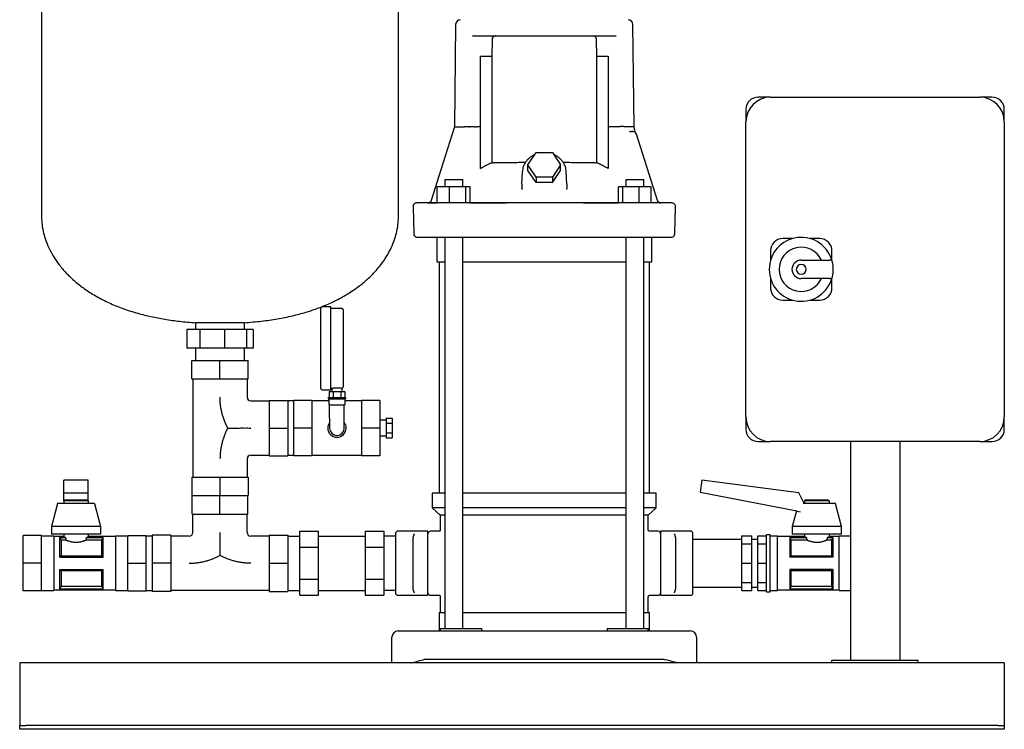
# Model space of a CAD drawing. Header units: millimetres. Extents: x 11 to 1270, y 13 to 1104.
# Tile 1 of 3: x 11 to 811, y 13 to 590. Entities that reach past the tile are written whole.
import ezdxf

# ---------------------------------------------------------------- set-up
doc = ezdxf.new("R2010")
doc.units = ezdxf.units.MM

msp = doc.modelspace()

# ---------------------------------------------------------------- linework, layer by layer
at = {"color": 7, "linetype": 'Continuous', "lineweight": 25}
for p, q in [((28.25, 700.56), (28.25, 429.97)), ((318.25, 429.97), (318.25, 700.56)), ((364.71, 586.41), (363.84, 503.31)), ((509.66, 503.31), (508.79, 586.41)), ((378.69, 577.36), (378.39, 577.26)), ((378.69, 577.36), (494.81, 577.36)), ((494.81, 577.36), (495.08, 577.33)), ((394.33, 560.65), (394.62, 574.45)), ((478.89, 574.45), (479.17, 560.65)), ((384.75, 560.65), (394.33, 560.65)), ((384.75, 560.65), (384.75, 469.31)), ((394.33, 474.31), (394.33, 560.65)), ((479.17, 560.65), (479.17, 474.31)), ((479.17, 560.65), (488.73, 560.65)), ((488.73, 560.65), (488.73, 469.32)), ((620.5, 527.36), (610.5, 527.36)), ((620.5, 527.36), (790.5, 527.36)), ((800.5, 527.36), (790.5, 527.36)), ((600.5, 517.36), (600.5, 507.36)), ((810.5, 507.36), (810.5, 517.36)), ((600.5, 267.36), (600.5, 507.36)), ((810.5, 507.36), (810.5, 267.36)), ((374.94, 503.36), (373.71, 503.36)), ((374.94, 503.36), (375.72, 503.36)), ((384.75, 503.36), (381.79, 503.36)), ((491.72, 503.36), (488.73, 503.36)), ((498.55, 503.37), (493.59, 503.36)), ((506.29, 499.33), (505.86, 499.42)), ((505.86, 499.42), (506.45, 499.36)), ((506.29, 499.33), (506.45, 499.36)), ((506.45, 499.36), (506.29, 499.33)), ((506.45, 499.36), (507.69, 499.36)), ((508.13, 499.47), (508.73, 499.36)), ((508.13, 499.47), (508.73, 499.36)), ((509.16, 499.33), (509.16, 499.33)), ((510.32, 499.93), (509.65, 503.41)), ((510.82, 498.61), (510.83, 498.59)), ((510.82, 498.61), (510.83, 498.59)), ((511.46, 497.58), (511.42, 497.69)), ((511.59, 497.27), (511.46, 497.58)), ((528.59, 443.46), (511.59, 497.27)), ((423.47, 472.32), (430.11, 482.28)), ((430.11, 482.28), (443.39, 482.28)), ((443.39, 482.28), (450.03, 472.32)), ((423.47, 467.82), (423.47, 472.32)), ((430.11, 462.36), (423.47, 472.32)), ((450.03, 472.32), (443.39, 462.36)), ((450.03, 467.82), (450.03, 472.32)), ((418.57, 456.5), (418.93, 466.79)), ((430.11, 457.86), (423.47, 467.82)), ((443.39, 457.86), (450.03, 467.82)), ((454.93, 456.5), (454.57, 466.79)), ((355.91, 460.36), (355.91, 454.36)), ((355.91, 460.36), (356.19, 460.36)), ((356.19, 460.36), (370.51, 460.36)), ((370.51, 454.36), (370.51, 460.36)), ((418.57, 456.5), (418.48, 453.2)), ((430.11, 462.36), (430.11, 457.86)), ((443.39, 462.36), (430.11, 462.36)), ((443.39, 457.86), (430.11, 457.86)), ((443.39, 462.36), (443.39, 457.86)), ((454.93, 456.5), (455.02, 453.2)), ((502.99, 460.36), (502.99, 454.36)), ((502.99, 460.36), (517.31, 460.36)), ((517.31, 460.36), (517.59, 460.36)), ((517.59, 454.36), (517.59, 460.36)), ((349.83, 441.41), (349.82, 454.36)), ((359.62, 454.36), (349.82, 454.36)), ((359.62, 441.36), (359.62, 454.36)), ((373.01, 454.36), (359.62, 454.36)), ((373.01, 441.36), (373.01, 454.36)), ((376.59, 454.36), (373.01, 454.36)), ((376.6, 441.36), (376.59, 454.36)), ((418.4, 452.92), (418.48, 453.2)), ((418.4, 452.92), (418.48, 453.2)), ((418.48, 453.2), (418.51, 452.15)), ((454.97, 452.16), (455.02, 453.2)), ((454.97, 452.16), (455.02, 453.2)), ((455.1, 452.92), (455.02, 453.2)), ((496.91, 441.36), (496.91, 454.36)), ((500.49, 454.36), (496.91, 454.36)), ((500.49, 441.36), (500.49, 454.36)), ((513.88, 454.36), (500.49, 454.36)), ((513.88, 441.36), (513.88, 454.36)), ((523.68, 454.36), (513.88, 454.36)), ((523.68, 441.36), (523.68, 454.36)), ((347.16, 441.36), (333.1, 441.36)), ((343.1, 441.55), (343.16, 441.53)), ((519.01, 441.36), (354.49, 441.36)), ((376.6, 441.36), (406.09, 441.36)), ((468.69, 441.36), (496.91, 441.36)), ((530.99, 441.4), (530.1, 441.68)), ((530.99, 441.4), (531.08, 441.39)), ((330.1, 438.29), (330.68, 416.29)), ((542.83, 416.29), (543.4, 438.29)), ((349.4, 413.46), (349.4, 393.46)), ((355.91, 413.46), (355.91, 95.36)), ((370.51, 95.36), (370.51, 413.46)), ((502.99, 413.46), (502.99, 95.36)), ((517.59, 95.36), (517.59, 413.46)), ((524.1, 393.46), (524.1, 413.46)), ((638.36, 412.36), (630.5, 412.36)), ((660.5, 412.36), (652.64, 412.36)), ((620.5, 402.36), (620.5, 394.51)), ((670.5, 394.51), (670.5, 402.36)), ((349.4, 393.46), (355.91, 393.46)), ((351.4, 393.46), (351.4, 205.36)), ((370.51, 393.46), (436.75, 393.46)), ((436.75, 393.46), (502.99, 393.46)), ((517.59, 393.46), (524.1, 393.46)), ((522.1, 205.36), (522.1, 393.46)), ((645.5, 394.86), (668.86, 394.86)), ((620.5, 380.22), (620.5, 372.36)), ((668.86, 379.86), (645.5, 379.86)), ((670.5, 372.36), (670.5, 380.22)), ((630.5, 362.36), (638.36, 362.36)), ((652.64, 362.36), (660.5, 362.36)), ((255.25, 323.16), (255.25, 355.91)), ((263.25, 356.91), (256.25, 356.91)), ((263.25, 323.16), (263.25, 356.91)), ((272.25, 355.56), (263.25, 355.56)), ((273.25, 354.56), (273.25, 323.16)), ((146.42, 338.36), (146.42, 323.36)), ((156.78, 338.36), (146.42, 338.36)), ((153.25, 344), (153.25, 338.36)), ((175.86, 344), (153.25, 344)), ((156.78, 338.36), (156.78, 323.36)), ((176.78, 338.36), (156.78, 338.36)), ((193.25, 344), (175.86, 344)), ((176.78, 338.36), (176.78, 323.36)), ((194.72, 338.36), (176.78, 338.36)), ((193.25, 338.36), (193.25, 344)), ((194.72, 338.36), (194.72, 323.36)), ((200.08, 338.36), (194.72, 338.36)), ((200.08, 338.36), (200.08, 323.36)), ((156.78, 323.36), (146.42, 323.36)), ((153.25, 323.36), (153.25, 313.36)), ((176.78, 323.36), (156.78, 323.36)), ((194.72, 323.36), (176.78, 323.36)), ((193.25, 313.36), (193.25, 323.36)), ((200.08, 323.36), (194.72, 323.36)), ((255.25, 290.41), (255.25, 323.16)), ((263.25, 289.41), (263.25, 323.16)), ((273.25, 323.16), (273.25, 291.76)), ((150.25, 298.36), (150.25, 313.36)), ((150.25, 313.36), (173.25, 313.36)), ((173.25, 298.36), (173.25, 313.36)), ((173.25, 313.36), (196.25, 313.36)), ((196.25, 298.36), (196.25, 313.36)), ((150.25, 298.36), (173.25, 298.36)), ((151.25, 298.36), (151.25, 218.36)), ((173.25, 298.36), (196.25, 298.36)), ((195.25, 298.36), (195.25, 283.36)), ((256.25, 289.41), (263.25, 289.41)), ((261.9, 288.16), (261.9, 283.16)), ((261.9, 288.16), (265.08, 288.16)), ((263.25, 290.76), (264.15, 290.76)), ((264.15, 290.76), (264.15, 288.16)), ((265.08, 288.16), (265.08, 283.16)), ((265.08, 288.16), (271.43, 288.16)), ((271.43, 288.16), (271.43, 283.16)), ((271.43, 288.16), (274.6, 288.16)), ((272.35, 290.76), (272.35, 288.16)), ((274.6, 288.16), (274.6, 283.16)), ((198.25, 280.36), (213.25, 280.36)), ((213.25, 280.86), (213.25, 258.36)), ((213.25, 280.86), (228.25, 280.86)), ((228.25, 280.86), (228.25, 258.36)), ((233.25, 280.51), (228.25, 280.51)), ((248.25, 280.86), (233.25, 280.86)), ((233.25, 258.36), (233.25, 280.86)), ((248.25, 258.36), (248.25, 280.86)), ((261.75, 280.51), (248.25, 280.51)), ((261.25, 283.16), (261.25, 282.16)), ((261.25, 283.16), (275.25, 283.16)), ((261.25, 282.16), (275.25, 282.16)), ((261.75, 282.16), (261.75, 277.16)), ((274.75, 282.16), (274.75, 277.16)), ((288.25, 280.51), (274.75, 280.51)), ((275.25, 283.16), (275.25, 282.16)), ((303.25, 280.86), (288.25, 280.86)), ((288.25, 280.86), (288.25, 258.36)), ((303.25, 280.86), (303.25, 258.36)), ((261.75, 277.16), (274.75, 277.16)), ((262.25, 266.36), (262.25, 277.16)), ((274.25, 266.36), (274.25, 277.16)), ((262.25, 266.36), (262.25, 258.36)), ((274.25, 258.36), (274.25, 266.36)), ((308.25, 264.71), (303.25, 264.71)), ((308.25, 266.45), (313.25, 266.45)), ((308.25, 266.45), (308.25, 262.41)), ((313.25, 266.45), (313.25, 262.41)), ((600.5, 267.36), (600.5, 257.36)), ((810.5, 257.36), (810.5, 267.36)), ((213.25, 258.36), (228.25, 258.36)), ((213.25, 258.36), (213.25, 235.86)), ((228.25, 258.36), (228.25, 235.86)), ((248.25, 258.36), (233.25, 258.36)), ((233.25, 235.86), (233.25, 258.36)), ((248.25, 235.86), (248.25, 258.36)), ((303.25, 258.36), (288.25, 258.36)), ((288.25, 258.36), (288.25, 235.86)), ((303.25, 258.36), (303.25, 235.86)), ((308.25, 262.41), (308.25, 254.32)), ((308.25, 262.41), (313.25, 262.41)), ((313.25, 262.41), (313.25, 254.32)), ((303.25, 252.01), (308.25, 252.01)), ((308.25, 254.32), (313.25, 254.32)), ((308.25, 254.32), (308.25, 250.28)), ((308.25, 250.28), (313.25, 250.28)), ((313.25, 254.32), (313.25, 250.28)), ((610.5, 247.36), (620.5, 247.36)), ((790.5, 247.36), (620.5, 247.36)), ((685.5, 247.36), (685.5, 69.36)), ((725.5, 247.36), (725.5, 69.36)), ((790.5, 247.36), (800.5, 247.36)), ((195.25, 233.36), (195.25, 218.36)), ((198.25, 236.36), (213.25, 236.36)), ((213.25, 235.86), (228.25, 235.86)), ((228.25, 236.21), (233.25, 236.21)), ((248.25, 235.86), (233.25, 235.86)), ((248.25, 236.21), (288.25, 236.21)), ((303.25, 235.86), (288.25, 235.86)), ((66.25, 216.05), (46.25, 216.05)), ((46.25, 205.6), (46.25, 216.05)), ((66.25, 205.6), (66.25, 216.05)), ((150.25, 218.36), (150.25, 203.36)), ((150.25, 218.36), (173.25, 218.36)), ((173.25, 218.36), (173.25, 203.36)), ((173.25, 218.36), (196.25, 218.36)), ((196.25, 218.36), (196.25, 203.36)), ((564.66, 216.05), (563.34, 206.17)), ((643.42, 205.6), (564.66, 216.05)), ((46.25, 199.01), (46.25, 205.6)), ((46.25, 205.6), (66.25, 205.6)), ((47.25, 200.01), (46.25, 199.01)), ((47.25, 200.01), (65.25, 200.01)), ((65.25, 200.01), (66.25, 199.01)), ((66.25, 199.01), (66.25, 205.6)), ((150.25, 203.36), (173.25, 203.36)), ((150.75, 188.36), (150.75, 203.36)), ((173.25, 188.36), (173.25, 203.36)), ((173.25, 203.36), (196.25, 203.36)), ((195.75, 188.36), (195.75, 203.36)), ((345.75, 205.36), (345.75, 193.36)), ((355.91, 205.36), (345.75, 205.36)), ((436.75, 205.36), (370.51, 205.36)), ((502.99, 205.36), (436.75, 205.36)), ((527.75, 205.36), (517.59, 205.36)), ((527.75, 193.36), (527.75, 205.36)), ((563.34, 206.17), (640.61, 191.15)), ((647.81, 197.01), (643.42, 205.6)), ((649.25, 200.01), (648.25, 199.01)), ((649.25, 200.01), (667.25, 200.01)), ((667.25, 200.01), (668.25, 199.01)), ((41.25, 197.01), (36.25, 178.26)), ((71.25, 197.01), (41.25, 197.01)), ((46.25, 199.01), (46.25, 197.01)), ((66.25, 199.01), (46.25, 199.01)), ((66.25, 199.01), (66.25, 197.01)), ((71.25, 197.01), (76.25, 178.26)), ((345.75, 193.36), (352.25, 187.36)), ((355.91, 193.36), (345.75, 193.36)), ((436.75, 193.36), (370.51, 193.36)), ((502.99, 193.36), (436.75, 193.36)), ((527.75, 193.36), (517.59, 193.36)), ((521.25, 187.36), (527.75, 193.36)), ((658.25, 197.01), (647.07, 197.01)), ((648.25, 199.01), (648.25, 197.01)), ((668.25, 199.01), (648.25, 199.01)), ((673.25, 197.01), (658.25, 197.01)), ((668.25, 199.01), (668.25, 197.01)), ((678.25, 178.26), (673.25, 197.01)), ((150.75, 188.36), (173.25, 188.36)), ((151.25, 173.36), (151.25, 188.36)), ((173.25, 188.36), (195.75, 188.36)), ((195.25, 173.36), (195.25, 188.36)), ((352.25, 187.36), (352.25, 175.36)), ((355.91, 187.36), (352.25, 187.36)), ((436.75, 187.36), (370.51, 187.36)), ((502.99, 187.36), (436.75, 187.36)), ((521.25, 187.36), (517.59, 187.36)), ((521.25, 175.36), (521.25, 187.36)), ((641.62, 190.91), (638.25, 178.26)), ((640.61, 191.15), (644.73, 190.2)), ((76.25, 178.26), (36.25, 178.26)), ((36.25, 178.26), (36.25, 172.01)), ((76.25, 178.26), (76.25, 172.01)), ((638.25, 178.26), (638.25, 172.01)), ((658.25, 178.26), (638.25, 178.26)), ((678.25, 178.26), (658.25, 178.26)), ((678.25, 172.01), (678.25, 178.26)), ((28.25, 170.86), (13.25, 170.86)), ((13.25, 148.36), (13.25, 170.86)), ((28.25, 148.36), (28.25, 170.86)), ((38.25, 170.51), (28.25, 170.51)), ((76.25, 172.01), (36.25, 172.01)), ((38.25, 170.51), (38.25, 148.36)), ((46.25, 170.01), (38.25, 170.01)), ((43.25, 169.43), (47.59, 169.43)), ((43.25, 153.36), (43.25, 169.43)), ((43.28, 169.37), (47.59, 169.37)), ((46.25, 172.01), (46.25, 170.01)), ((47.59, 169.37), (47.59, 169.43)), ((64.91, 169.43), (78.25, 169.43)), ((64.91, 169.43), (64.91, 169.37)), ((64.91, 169.37), (78.22, 169.37)), ((66.25, 172.01), (66.25, 170.01)), ((88.25, 170.01), (66.25, 170.01)), ((78.25, 153.36), (78.25, 169.43)), ((98.25, 170.51), (88.25, 170.51)), ((88.25, 170.51), (88.25, 148.36)), ((98.25, 148.36), (98.25, 170.86)), ((98.25, 170.86), (113.25, 170.86)), ((113.25, 148.36), (113.25, 170.86)), ((118.25, 170.51), (113.25, 170.51)), ((133.25, 171.36), (118.25, 171.36)), ((118.25, 171.36), (118.25, 148.36)), ((133.25, 171.36), (133.25, 148.36)), ((148.25, 170.36), (133.25, 170.36)), ((213.25, 170.36), (198.25, 170.36)), ((213.25, 171.36), (213.25, 148.36)), ((213.25, 171.36), (228.25, 171.36)), ((228.25, 171.36), (228.25, 148.36)), ((228.25, 170.51), (238.25, 170.51)), ((238.25, 174.35), (253.25, 174.35)), ((238.25, 161.36), (238.25, 174.35)), ((253.25, 161.36), (253.25, 174.35)), ((253.25, 170.51), (291.25, 170.51)), ((291.25, 174.35), (291.25, 161.36)), ((291.25, 174.35), (306.25, 174.35)), ((306.25, 174.35), (306.25, 161.36)), ((316.25, 170.51), (306.25, 170.51)), ((316.25, 148.36), (316.25, 173.36)), ((342.25, 174.36), (317.25, 174.36)), ((330.25, 158.97), (330.25, 168.68)), ((342.25, 172.35), (342.25, 174.36)), ((342.25, 159.9), (342.25, 172.35)), ((351.25, 174.36), (344.25, 174.36)), ((529.25, 174.36), (522.25, 174.36)), ((556.25, 174.36), (531.25, 174.36)), ((531.25, 174.36), (531.25, 172.35)), ((531.25, 172.35), (531.25, 159.9)), ((543.25, 168.68), (543.25, 158.97)), ((557.25, 173.36), (557.25, 148.36)), ((597.25, 170.61), (605.25, 170.61)), ((597.25, 164.09), (597.25, 170.61)), ((605.25, 164.09), (605.25, 170.61)), ((610.25, 170.61), (617.25, 170.61)), ((610.25, 164.09), (610.25, 170.61)), ((620.25, 171.51), (617.25, 171.51)), ((617.25, 148.36), (617.25, 171.51)), ((620.25, 148.36), (620.25, 171.51)), ((626.25, 170.51), (620.25, 170.51)), ((626.25, 148.36), (626.25, 170.51)), ((648.25, 170.01), (626.25, 170.01)), ((649.59, 169.43), (636.25, 169.43)), ((636.25, 169.43), (636.25, 153.36)), ((636.28, 169.37), (649.59, 169.37)), ((658.25, 172.01), (638.25, 172.01)), ((648.25, 172.01), (648.25, 170.01)), ((649.59, 169.37), (649.59, 169.43)), ((678.25, 172.01), (658.25, 172.01)), ((671.25, 169.43), (666.91, 169.43)), ((666.91, 169.43), (666.91, 169.37)), ((666.91, 169.37), (671.22, 169.37)), ((668.25, 172.01), (668.25, 170.01)), ((676.25, 170.01), (668.25, 170.01)), ((671.25, 169.43), (671.25, 153.36)), ((685.5, 170.51), (676.25, 170.51)), ((676.25, 148.36), (676.25, 170.51)), ((44.18, 167.05), (44.18, 154.45)), ((48.31, 167.05), (44.18, 167.05)), ((77.32, 167.05), (64.19, 167.05)), ((77.32, 154.45), (77.32, 167.05)), ((238.25, 135.37), (238.25, 161.36)), ((238.25, 161.36), (253.25, 161.36)), ((253.25, 135.37), (253.25, 161.36)), ((291.25, 161.36), (306.25, 161.36)), ((291.25, 161.36), (291.25, 135.37)), ((306.25, 161.36), (306.25, 135.37)), ((597.25, 167.84), (557.25, 167.84)), ((597.25, 148.36), (597.25, 164.09)), ((597.25, 164.09), (605.25, 164.09)), ((610.25, 167.84), (605.25, 167.84)), ((605.25, 148.36), (605.25, 164.09)), ((610.25, 164.09), (617.25, 164.09)), ((610.25, 148.36), (610.25, 164.09)), ((637.18, 167.05), (637.18, 154.45)), ((650.31, 167.05), (637.18, 167.05)), ((670.32, 167.05), (666.19, 167.05)), ((670.32, 154.45), (670.32, 167.05)), ((43.25, 153.36), (78.25, 153.36)), ((44.18, 154.45), (77.32, 154.45)), ((330.25, 137.75), (330.25, 158.97)), ((342.25, 136.83), (342.25, 159.9)), ((531.25, 159.9), (531.25, 148.36)), ((543.25, 158.97), (543.25, 148.36)), ((671.25, 153.36), (636.25, 153.36)), ((637.18, 154.45), (670.32, 154.45)), ((28.25, 148.36), (13.25, 148.36)), ((13.25, 125.86), (13.25, 148.36)), ((28.25, 125.86), (28.25, 148.36)), ((38.25, 148.36), (38.25, 126.21)), ((88.25, 148.36), (88.25, 126.21)), ((98.25, 148.36), (113.25, 148.36)), ((98.25, 125.86), (98.25, 148.36)), ((113.25, 125.86), (113.25, 148.36)), ((133.25, 148.36), (118.25, 148.36)), ((118.25, 148.36), (118.25, 125.36)), ((133.25, 148.36), (133.25, 125.36)), ((213.25, 148.36), (228.25, 148.36)), ((213.25, 148.36), (213.25, 125.36)), ((228.25, 148.36), (228.25, 125.36)), ((316.25, 123.36), (316.25, 148.36)), ((531.25, 148.36), (531.25, 136.83)), ((543.25, 148.36), (543.25, 137.75)), ((557.25, 148.36), (557.25, 123.36)), ((597.25, 148.36), (605.25, 148.36)), ((597.25, 132.64), (597.25, 148.36)), ((605.25, 132.64), (605.25, 148.36)), ((610.25, 132.64), (610.25, 148.36)), ((610.25, 148.36), (617.25, 148.36)), ((617.25, 125.21), (617.25, 148.36)), ((620.25, 125.21), (620.25, 148.36)), ((626.25, 126.21), (626.25, 148.36)), ((676.25, 126.21), (676.25, 148.36)), ((43.25, 143.36), (78.25, 143.36)), ((43.25, 127.3), (43.25, 143.36)), ((44.18, 142.28), (44.18, 129.68)), ((77.32, 142.28), (44.18, 142.28)), ((77.32, 129.68), (77.32, 142.28)), ((78.25, 127.3), (78.25, 143.36)), ((330.25, 128.05), (330.25, 137.75)), ((342.25, 124.38), (342.25, 136.83)), ((531.25, 136.83), (531.25, 124.38)), ((543.25, 137.75), (543.25, 128.05)), ((636.25, 143.36), (636.25, 127.3)), ((671.25, 143.36), (636.25, 143.36)), ((637.18, 142.28), (637.18, 129.68)), ((670.32, 142.28), (637.18, 142.28)), ((670.32, 129.68), (670.32, 142.28)), ((671.25, 143.36), (671.25, 127.3)), ((44.18, 129.68), (77.32, 129.68)), ((238.25, 135.37), (253.25, 135.37)), ((238.25, 122.38), (238.25, 135.37)), ((253.25, 122.38), (253.25, 135.37)), ((291.25, 135.37), (291.25, 122.38)), ((291.25, 135.37), (306.25, 135.37)), ((306.25, 135.37), (306.25, 122.38)), ((557.25, 128.89), (597.25, 128.89)), ((597.25, 132.64), (605.25, 132.64)), ((597.25, 126.12), (597.25, 132.64)), ((605.25, 126.12), (605.25, 132.64)), ((605.25, 128.89), (610.25, 128.89)), ((610.25, 132.64), (617.25, 132.64)), ((610.25, 126.12), (610.25, 132.64)), ((637.18, 129.68), (670.32, 129.68)), ((28.25, 125.86), (13.25, 125.86)), ((28.25, 126.21), (38.25, 126.21)), ((38.25, 126.71), (88.25, 126.71)), ((43.25, 127.3), (78.25, 127.3)), ((78.22, 127.36), (43.28, 127.36)), ((88.25, 126.21), (98.25, 126.21)), ((98.25, 125.86), (113.25, 125.86)), ((113.25, 126.21), (118.25, 126.21)), ((133.25, 125.36), (118.25, 125.36)), ((213.25, 126.36), (133.25, 126.36)), ((213.25, 125.36), (228.25, 125.36)), ((228.25, 126.21), (238.25, 126.21)), ((238.25, 122.38), (253.25, 122.38)), ((253.25, 126.21), (291.25, 126.21)), ((291.25, 122.38), (306.25, 122.38)), ((316.25, 126.21), (306.25, 126.21)), ((317.25, 122.36), (342.25, 122.36)), ((342.25, 122.36), (342.25, 124.38)), ((344.25, 122.36), (351.25, 122.36)), ((352.25, 121.36), (352.25, 108.36)), ((521.25, 108.36), (521.25, 121.36)), ((522.25, 122.36), (529.25, 122.36)), ((531.25, 124.38), (531.25, 122.36)), ((531.25, 122.36), (556.25, 122.36)), ((597.25, 126.12), (605.25, 126.12)), ((610.25, 126.12), (617.25, 126.12)), ((617.25, 125.21), (620.25, 125.21)), ((620.25, 126.21), (626.25, 126.21)), ((626.25, 126.71), (676.25, 126.71)), ((671.25, 127.3), (636.25, 127.3)), ((671.22, 127.36), (636.28, 127.36)), ((676.25, 126.21), (685.5, 126.21)), ((351.25, 108.36), (351.25, 93.36)), ((351.25, 108.36), (355.91, 108.36)), ((370.51, 108.36), (436.75, 108.36)), ((436.75, 108.36), (502.99, 108.36)), ((517.59, 108.36), (522.25, 108.36)), ((522.25, 93.36), (522.25, 108.36)), ((313, 67.36), (313, 88.36)), ((318, 93.36), (338.2, 93.36)), ((338.2, 93.36), (535.3, 93.36)), ((352.25, 95.36), (352.25, 93.36)), ((352.25, 95.36), (373.59, 95.36)), ((373.59, 95.36), (385.78, 95.36)), ((385.78, 95.36), (385.78, 93.36)), ((487.72, 95.36), (487.72, 93.36)), ((487.72, 95.36), (499.91, 95.36)), ((499.91, 95.36), (521.25, 95.36)), ((521.25, 93.36), (521.25, 95.36)), ((535.3, 93.36), (555.5, 93.36)), ((560.5, 88.36), (560.5, 67.36)), ((810.5, 67.36), (10.5, 67.36)), ((10.5, 67.36), (10.5, 62.36)), ((340, 70.36), (338.2, 69.9)), ((340, 70.36), (533.5, 70.36)), ((533.5, 70.36), (535.3, 69.9)), ((740.5, 69.36), (670.5, 69.36)), ((670.5, 67.36), (670.5, 69.36)), ((740.5, 67.36), (670.5, 67.36)), ((740.5, 67.36), (740.5, 69.36)), ((810.5, 67.36), (810.5, 62.36)), ((10.5, 62.36), (10.5, 18.36)), ((810.5, 62.36), (810.5, 18.36)), ((10.5, 18.36), (10.5, 16.36)), ((10.5, 13.36), (10.5, 16.36)), ((10.5, 16.36), (15.5, 16.36)), ((805.5, 16.36), (15.5, 16.36)), ((805.5, 16.36), (810.5, 16.36)), ((810.5, 18.36), (810.5, 16.36)), ((810.5, 16.36), (810.5, 13.36)), ((15.5, 13.36), (10.5, 13.36)), ((805.5, 13.36), (15.5, 13.36)), ((810.5, 13.36), (805.5, 13.36))]:
    msp.add_line(p, q, dxfattribs=at)
at = {"color": 7, "linetype": 'Continuous', "lineweight": 25, "flags": 128}
for points in [[(363.84, 503.37), (354.37, 473.4), (344.92, 443.47)], [(540.41, 441.36), (540.23, 441.36), (539.7, 441.36), (538.83, 441.36), (537.61, 441.36), (536.04, 441.36), (534.12, 441.36), (531.87, 441.36), (529.27, 441.36), (526.34, 441.36)], [(43.25, 169.43), (43.27, 169.39), (43.28, 169.37)], [(78.22, 169.37), (78.24, 169.4), (78.25, 169.43)], [(636.25, 169.43), (636.27, 169.39), (636.28, 169.37)], [(671.22, 169.37), (671.24, 169.4), (671.25, 169.43)], [(43.28, 127.36), (43.26, 127.33), (43.25, 127.3)], [(78.25, 127.3), (78.24, 127.33), (78.22, 127.36)], [(636.28, 127.36), (636.26, 127.33), (636.25, 127.3)], [(671.25, 127.3), (671.24, 127.33), (671.22, 127.36)]]:
    msp.add_lwpolyline(points, dxfattribs=at)
at = {"color": 7, "linetype": 'Continuous', "lineweight": 25}
for centre, radius, start, end in [((368.71, 586.36), 4, 90, 179.4), ((504.79, 586.36), 4, 0.6, 90), ((620.5, 507.36), 20, 90, 180), ((610.5, 517.36), 10, 90, 180), ((790.5, 507.36), 20, 0, 90), ((800.5, 517.36), 10, 0, 90), ((508.73, 496.36), 3, 17.53394, 89.9999), ((333.1, 438.36), 3, 90.0005, 181.5), ((531.45, 444.36), 3, 197.53394, 220.8635), ((540.41, 438.36), 3, 358.5, 89.99952), ((333.67, 416.36), 3, 181.5, 255.15288), ((539.83, 416.36), 3, 284.83511, 358.5), ((645.5, 387.36), 26, 13.24801, 180), ((630.5, 402.36), 10, 90, 180), ((660.5, 402.36), 10, 0, 90), ((645.5, 387.36), 18, 24.62432, 335.37568), ((645.5, 387.36), 7.5, 90, 270), ((668.86, 392.86), 2, 13.24801, 90), ((645.5, 387.36), 26, 0, 13.24801), ((645.5, 387.36), 26, 180, 346.75199), ((645.5, 387.36), 4, 0, 180), ((645.5, 387.36), 4, 180, 0), ((645.5, 387.36), 26, 346.75199, 0), ((668.86, 381.86), 2, 270, 346.75199), ((630.5, 372.36), 10, 180, 270), ((660.5, 372.36), 10, 270, 360), ((256.25, 355.91), 1, 90, 180), ((272.25, 354.56), 1, 0, 90), ((256.25, 290.41), 1, 180, 270), ((198.25, 283.36), 3, 180, 270), ((620.5, 267.36), 20, 180, 270), ((790.5, 267.36), 20, 270, 0), ((268.25, 258.36), 7.5, 143.1301, 180), ((268.25, 258.36), 7.5, 180, 0), ((268.25, 258.36), 6, 180, 270), ((268.25, 258.36), 6, 270, 0), ((268.25, 258.36), 7.5, 0, 36.8699), ((610.5, 257.36), 10, 180, 270), ((800.5, 257.36), 10, 270, 0), ((198.25, 233.36), 3, 90, 180), ((148.25, 173.36), 3, 270, 0), ((198.25, 173.36), 3, 180, 270), ((317.25, 173.36), 1, 90, 180), ((344.25, 172.36), 2, 89.99898, 180.34162), ((529.25, 172.36), 2, 359.65838, 90.00102), ((556.25, 173.36), 1, 0, 90), ((317.25, 123.36), 1, 180, 270), ((344.25, 124.36), 2, 179.65838, 270.00102), ((529.25, 124.36), 2, 269.99898, 0.34162), ((556.25, 123.36), 1, 270, 0), ((318, 88.36), 5, 90, 180), ((555.5, 88.36), 5, 0, 90)]:
    msp.add_arc(centre, radius, start, end, dxfattribs=at)
for points, knots in [([(394.62, 574.45), (394.62, 574.51), (394.62, 574.61), (394.63, 574.77), (394.65, 574.92), (394.68, 575.08), (394.71, 575.23), (394.78, 575.49), (394.91, 575.85), (395.15, 576.28), (395.46, 576.66), (395.78, 576.93), (396.07, 577.1), (396.31, 577.21), (396.57, 577.3), (396.75, 577.33), (396.85, 577.34)], [0, 0, 0, 0, 0.031993, 0.06413, 0.096467, 0.129057, 0.161952, 0.195204, 0.301507, 0.414424, 0.540619, 0.679465, 0.753544, 0.832894, 0.912316, 1, 1, 1, 1]), ([(476.66, 577.34), (476.71, 577.34), (476.8, 577.32), (476.94, 577.29), (477.07, 577.25), (477.24, 577.19), (477.44, 577.1), (477.73, 576.93), (478.04, 576.66), (478.35, 576.28), (478.59, 575.85), (478.73, 575.47), (478.81, 575.15), (478.85, 574.92), (478.88, 574.69), (478.88, 574.53), (478.89, 574.45)], [0, 0, 0, 0, 0.044895, 0.087728, 0.128504, 0.167227, 0.246546, 0.320651, 0.459519, 0.585767, 0.6987, 0.805092, 0.85474, 0.903656, 0.952016, 1, 1, 1, 1]), ([(365.01, 503.36), (365.66, 503.36), (366.57, 503.36), (368.9, 503.36), (370.33, 503.36), (371.99, 503.36)], [0, 0, 0, 0, 0.5, 0.5, 1, 1, 1, 1]), ([(373.14, 503.36), (373.1, 503.36), (373.02, 503.36), (372.92, 503.36), (372.82, 503.36), (372.73, 503.36), (372.65, 503.36), (372.57, 503.36), (372.51, 503.36), (372.47, 503.36), (372.45, 503.36)], [0, 0, 0, 0, 0.135107, 0.267773, 0.397789, 0.524922, 0.64893, 0.769581, 0.886665, 1, 1, 1, 1]), ([(373.71, 503.36), (373.69, 503.36), (373.65, 503.36), (373.59, 503.36), (373.54, 503.37), (373.49, 503.36), (373.45, 503.36), (373.39, 503.36), (373.31, 503.36), (373.22, 503.36), (373.16, 503.36), (373.14, 503.36)], [0, 0, 0, 0, 0.113606, 0.217617, 0.310578, 0.391453, 0.459552, 0.514572, 0.685732, 0.848184, 1, 1, 1, 1]), ([(379.91, 503.36), (379.64, 503.36), (378.94, 503.36), (377.82, 503.36), (376.7, 503.36), (376, 503.36), (375.72, 503.36)], [0, 0, 0, 0, 0.198225, 0.500005, 0.795673, 1, 1, 1, 1]), ([(379.91, 503.36), (380.18, 503.36), (380.48, 503.37), (381.12, 503.37), (381.45, 503.37), (381.79, 503.36)], [0, 0, 0, 0, 0.5, 0.5, 1, 1, 1, 1]), ([(501.51, 503.36), (501.49, 503.37), (501.45, 503.37), (501.38, 503.38), (501.3, 503.38), (501.22, 503.39), (501.14, 503.39), (501.05, 503.39), (500.97, 503.4), (500.87, 503.4), (500.78, 503.4), (500.69, 503.4), (500.6, 503.4), (500.5, 503.4), (500.41, 503.4), (500.32, 503.4), (500.23, 503.4), (500.14, 503.4), (500.05, 503.4), (499.96, 503.4), (499.88, 503.4), (499.79, 503.4), (499.71, 503.4), (499.64, 503.4), (499.56, 503.4), (499.49, 503.41), (499.42, 503.41), (499.35, 503.42), (499.29, 503.42), (499.23, 503.43), (499.15, 503.43), (499.07, 503.44), (498.99, 503.46), (498.92, 503.46), (498.85, 503.49), (498.8, 503.53), (498.75, 503.55), (498.72, 503.54), (498.69, 503.53), (498.65, 503.5), (498.62, 503.47), (498.59, 503.42), (498.56, 503.39), (498.55, 503.37)], [0, 0, 0, 0, 0.036786, 0.0728636, 0.1082449, 0.1429327, 0.1769239, 0.2102122, 0.2427897, 0.2746489, 0.3057832, 0.3361886, 0.3658631, 0.394808, 0.4230273, 0.4505278, 0.4773189, 0.5034124, 0.5288203, 0.5535515, 0.5776114, 0.6010033, 0.6237288, 0.6457887, 0.6671834, 0.6879134, 0.7079795, 0.7273831, 0.7461263, 0.7642122, 0.7816447, 0.8115658, 0.8361494, 0.8554078, 0.8723169, 0.9069337, 0.9156088, 0.92466, 0.935063, 0.9474784, 0.9623001, 0.9797601, 1, 1, 1, 1]), ([(508.73, 499.36), (508.7, 499.36), (508.58, 499.36), (508.2, 499.36), (507.95, 499.36), (507.69, 499.36)], [0, 0, 0, 0, 0.5, 0.5, 1, 1, 1, 1]), ([(510.83, 498.59), (510.71, 498.8), (510.48, 499.23), (510.37, 499.69), (510.32, 499.93)], [0, 0, 0, 0, 0.501344, 1, 1, 1, 1]), ([(428.95, 480.53), (428.59, 480.38), (427.5, 479.94), (425.85, 478.92), (424.04, 477.51), (422.46, 475.89), (421.15, 474.1), (420.11, 472.17), (419.39, 470.13), (419.02, 468.33), (418.95, 467.22), (418.93, 466.79)], [0, 0, 0, 0, 0.0622928, 0.1874953, 0.3125052, 0.4371863, 0.5613951, 0.6850118, 0.8079761, 0.9303153, 1, 1, 1, 1]), ([(454.58, 466.5), (454.56, 466.92), (454.52, 468.04), (454.19, 469.84), (453.51, 471.87), (452.54, 473.79), (451.29, 475.58), (449.79, 477.21), (448.05, 478.64), (446.29, 479.78), (445.07, 480.32), (444.55, 480.54)], [0, 0, 0, 0, 0.070553, 0.189776, 0.309042, 0.428538, 0.548447, 0.668876, 0.789851, 0.911334, 1, 1, 1, 1]), ([(384.75, 469.31), (385.03, 469.48), (385.59, 469.82), (386.44, 470.31), (387.3, 470.79), (388.16, 471.26), (389.02, 471.73), (389.89, 472.18), (390.77, 472.62), (391.65, 473.06), (392.54, 473.48), (393.43, 473.9), (394.03, 474.17), (394.33, 474.31)], [0, 0, 0, 0, 0.090772, 0.181537, 0.272308, 0.363096, 0.45391, 0.544764, 0.635667, 0.726631, 0.817667, 0.908786, 1, 1, 1, 1]), ([(394.33, 474.31), (394.36, 474.28), (394.41, 474.22), (394.5, 474.15), (394.59, 474.08), (394.69, 474.02), (394.82, 473.96), (394.97, 473.9), (395.16, 473.87), (395.3, 473.86), (395.36, 473.86)], [0, 0, 0, 0, 0.092014, 0.184689, 0.278434, 0.373648, 0.470707, 0.641643, 0.817562, 1, 1, 1, 1]), ([(421.24, 474.14), (419.54, 474.13), (415.84, 474.11), (410.4, 474.07), (404.95, 474.01), (399.82, 473.94), (396.86, 473.89), (395.36, 473.86)], [0, 0, 0, 0, 0.17015, 0.370854, 0.576063, 0.785779, 1, 1, 1, 1]), ([(478.14, 473.86), (476.64, 473.89), (473.68, 473.94), (468.55, 474.01), (463.11, 474.07), (457.66, 474.11), (453.95, 474.13), (452.24, 474.14)], [0, 0, 0, 0, 0.213999, 0.423511, 0.628538, 0.829079, 1, 1, 1, 1]), ([(478.14, 473.86), (478.18, 473.86), (478.26, 473.86), (478.38, 473.88), (478.5, 473.9), (478.61, 473.93), (478.74, 473.98), (478.88, 474.06), (479.03, 474.17), (479.13, 474.26), (479.17, 474.31)], [0, 0, 0, 0, 0.111665, 0.220786, 0.327689, 0.43272, 0.536244, 0.694553, 0.848551, 1, 1, 1, 1]), ([(479.17, 474.31), (479.47, 474.17), (480.07, 473.9), (480.96, 473.49), (481.85, 473.06), (482.73, 472.63), (483.6, 472.18), (484.47, 471.73), (485.33, 471.27), (486.19, 470.8), (487.05, 470.31), (487.89, 469.82), (488.45, 469.49), (488.73, 469.32)], [0, 0, 0, 0, 0.091212, 0.18233, 0.273366, 0.36433, 0.455233, 0.546087, 0.636902, 0.727689, 0.818461, 0.909227, 1, 1, 1, 1]), ([(342.24, 441.38), (342.37, 441.38), (342.68, 441.39), (343.29, 441.46), (343.66, 441.51)], [0, 0, 0, 0, 0.40416, 1, 1, 1, 1]), ([(342.84, 441.47), (343, 441.46), (343.3, 441.45), (345.19, 441.43), (347.4, 441.42), (349.27, 441.41), (349.83, 441.41)], [0, 0, 0, 0, 0.290084, 0.580976, 0.873484, 1, 1, 1, 1]), ([(344.92, 443.47), (344.84, 443.26), (344.66, 442.82), (344.21, 442.25), (343.64, 441.77), (343.19, 441.6), (342.96, 441.51)], [0, 0, 0, 0, 0.240901, 0.492412, 0.746729, 1, 1, 1, 1]), ([(354.49, 441.36), (353.64, 441.36), (352.83, 441.36), (351.31, 441.36), (350.62, 441.36), (349.36, 441.36), (348.79, 441.36), (347.85, 441.36), (347.46, 441.36), (347.16, 441.36)], [0, 0, 0, 0, 0.25, 0.25, 0.5, 0.5, 0.75, 0.75, 1, 1, 1, 1]), ([(526.34, 441.36), (526.04, 441.36), (525.65, 441.36), (524.69, 441.36), (524.14, 441.36), (522.88, 441.36), (522.17, 441.36), (520.66, 441.36), (519.86, 441.36), (519.01, 441.36)], [0, 0, 0, 0, 0.25, 0.25, 0.5, 0.5, 0.75, 0.75, 1, 1, 1, 1]), ([(529.19, 442.41), (529.15, 442.45), (528.97, 442.63), (528.85, 442.86), (528.76, 443.04)], [0, 0, 0, 0, 0.220309, 1, 1, 1, 1]), ([(530.56, 441.5), (530.37, 441.57), (529.99, 441.72), (529.52, 442.04), (529.29, 442.3), (529.19, 442.41)], [0, 0, 0, 0, 0.364716, 0.734154, 1, 1, 1, 1]), ([(530.4, 441.57), (530.44, 441.54), (530.62, 441.45), (530.83, 441.44), (530.99, 441.4)], [0, 0, 0, 0, 0.217249, 1, 1, 1, 1]), ([(28.25, 429.97), (28.33, 427.81), (28.5, 423.38), (29.81, 416.68), (31.93, 409.83), (34.97, 402.91), (38.93, 396.06), (43.82, 389.33), (49.65, 382.81), (56.49, 376.53), (64.37, 370.56), (73.33, 364.99), (83.38, 359.88), (94.56, 355.32), (105.94, 351.68), (117.33, 348.84), (128.62, 346.68), (140.66, 344.99), (148.98, 344.33), (153.25, 344)], [0, 0, 0, 0, 0.0390028, 0.0799687, 0.1230441, 0.1683985, 0.2162355, 0.2658719, 0.3184124, 0.3741728, 0.4335095, 0.4968163, 0.5645194, 0.6370728, 0.714953, 0.7802079, 0.8493008, 0.9224809, 1, 1, 1, 1]), ([(193.25, 344), (197.86, 344.37), (206.79, 345.08), (219.71, 346.97), (231.73, 349.4), (242.88, 352.37), (253.17, 355.82), (263.14, 359.92), (272.68, 364.71), (281.69, 370.26), (289.63, 376.21), (296.56, 382.52), (302.52, 389.11), (307.5, 395.94), (311.5, 402.85), (314.56, 409.78), (316.69, 416.65), (318, 423.37), (318.17, 427.8), (318.25, 429.97)], [0, 0, 0, 0, 0.08352, 0.162003, 0.235767, 0.305124, 0.370381, 0.431839, 0.499782, 0.563307, 0.622839, 0.678776, 0.732519, 0.783228, 0.831195, 0.876667, 0.919848, 0.96091, 1, 1, 1, 1]), ([(332.91, 413.46), (332.91, 413.46), (332.91, 413.46), (332.93, 413.46), (332.95, 413.46), (332.99, 413.46), (333.03, 413.46), (333.09, 413.46), (333.16, 413.46), (333.24, 413.46), (333.33, 413.46), (333.43, 413.46), (333.54, 413.46), (333.66, 413.46), (333.83, 413.46), (334.2, 413.46), (334.83, 413.46), (335.65, 413.46), (336.76, 413.46), (338.33, 413.46), (340.16, 413.46), (341.56, 413.46), (342.36, 413.46), (343.2, 413.46), (344.06, 413.46), (344.97, 413.46), (345.9, 413.46), (346.56, 413.46), (346.88, 413.46)], [0, 0, 0, 0, 0.019231, 0.038463, 0.057694, 0.076925, 0.096156, 0.115388, 0.134619, 0.15385, 0.173081, 0.192312, 0.211543, 0.230774, 0.250005, 0.288796, 0.375005, 0.453087, 0.500006, 0.625001, 0.749995, 0.78571, 0.821425, 0.85714, 0.892855, 0.92857, 0.964285, 1, 1, 1, 1]), ([(346.88, 413.46), (346.92, 413.46), (347, 413.46), (347.14, 413.46), (347.32, 413.46), (347.54, 413.46), (347.81, 413.46), (348.24, 413.46), (348.91, 413.46), (349.7, 413.46), (350.41, 413.46), (350.96, 413.46), (351.53, 413.46), (352.12, 413.46), (352.74, 413.46), (353.38, 413.46), (354.03, 413.46), (354.48, 413.46), (354.7, 413.46)], [0, 0, 0, 0, 0.028762, 0.062653, 0.101645, 0.145737, 0.194965, 0.249404, 0.367674, 0.499556, 0.561958, 0.624301, 0.686771, 0.749509, 0.812346, 0.874908, 0.937394, 1, 1, 1, 1]), ([(354.7, 413.46), (355.16, 413.46), (356.57, 413.46), (359.41, 413.46), (363.73, 413.46), (369.56, 413.46), (376.91, 413.46), (385.82, 413.46), (396.33, 413.46), (408.43, 413.46), (422.14, 413.46), (436.27, 413.46), (449.86, 413.46), (462, 413.46), (472.94, 413.46), (482.68, 413.46), (491.23, 413.46), (498.61, 413.46), (504.82, 413.46), (509.89, 413.46), (513.84, 413.46), (516.69, 413.46), (518.22, 413.46), (518.8, 413.46)], [0, 0, 0, 0, 0.008753, 0.026696, 0.053829, 0.090151, 0.135662, 0.190363, 0.254251, 0.327327, 0.40959, 0.50104, 0.580659, 0.653427, 0.719344, 0.778409, 0.830623, 0.875984, 0.914493, 0.946149, 0.970952, 0.988903, 1, 1, 1, 1]), ([(518.8, 413.46), (518.9, 413.46), (519.13, 413.46), (519.48, 413.46), (519.89, 413.46), (520.35, 413.46), (520.85, 413.46), (521.57, 413.46), (522.52, 413.46), (523.42, 413.46), (524.09, 413.46), (524.55, 413.46), (524.99, 413.46), (525.38, 413.46), (525.75, 413.46), (526.08, 413.46), (526.37, 413.46), (526.54, 413.46), (526.62, 413.46)], [0, 0, 0, 0, 0.028404, 0.062081, 0.101004, 0.145169, 0.194609, 0.249403, 0.366351, 0.499555, 0.561959, 0.624303, 0.686774, 0.749512, 0.812349, 0.874911, 0.937396, 1, 1, 1, 1]), ([(526.62, 413.46), (526.8, 413.46), (527.15, 413.46), (527.66, 413.46), (528.16, 413.46), (528.65, 413.46), (529.14, 413.46), (529.61, 413.46), (530.08, 413.46), (530.53, 413.46), (530.97, 413.46), (531.41, 413.46), (531.83, 413.46), (532.25, 413.46), (532.65, 413.46), (533.05, 413.46), (533.57, 413.46), (534.62, 413.46), (535.86, 413.46), (537.1, 413.46), (537.88, 413.46), (538.43, 413.46), (538.81, 413.46), (539.15, 413.46), (539.45, 413.46), (539.72, 413.46), (539.96, 413.46), (540.15, 413.46), (540.32, 413.46), (540.44, 413.46), (540.53, 413.46), (540.59, 413.46), (540.59, 413.46), (540.6, 413.46)], [0, 0, 0, 0, 0.019048, 0.038096, 0.057144, 0.076191, 0.095239, 0.114287, 0.133335, 0.152383, 0.17143, 0.190478, 0.209526, 0.228574, 0.247622, 0.266669, 0.285717, 0.324649, 0.42857, 0.499998, 0.571426, 0.60714, 0.642855, 0.678569, 0.714284, 0.749999, 0.785713, 0.821428, 0.857142, 0.892857, 0.928571, 0.964286, 1, 1, 1, 1]), ([(264.15, 290.76), (264.15, 290.76), (264.15, 290.77), (264.17, 290.77), (264.19, 290.77), (264.23, 290.77), (264.3, 290.78), (264.46, 290.8), (264.73, 290.83), (265.18, 290.88), (265.73, 290.93), (266.36, 290.97), (267.06, 291.01), (267.8, 291.02), (268.55, 291.03), (269.29, 291.01), (270, 290.98), (270.65, 290.94), (271.21, 290.89), (271.61, 290.85), (271.86, 290.82), (272.03, 290.8), (272.16, 290.79), (272.22, 290.78), (272.25, 290.78)], [0, 0, 0, 0, 0.015612, 0.031194, 0.046779, 0.062398, 0.09373, 0.125082, 0.187508, 0.250019, 0.312569, 0.374947, 0.437574, 0.499871, 0.562544, 0.624823, 0.687505, 0.749817, 0.812454, 0.874834, 0.90614, 0.937441, 0.968727, 1, 1, 1, 1]), ([(272.35, 290.76), (272.47, 290.79), (272.71, 290.84), (273.01, 291.07), (273.21, 291.4), (273.24, 291.64), (273.25, 291.76)], [0, 0, 0, 0, 0.2413577, 0.5, 0.7586423, 1, 1, 1, 1]), ([(179.5, 258.36), (179.4, 258.58), (179.18, 259.01), (178.87, 259.66), (178.56, 260.31), (178.27, 260.97), (177.98, 261.63), (177.69, 262.29), (177.42, 262.95), (177.15, 263.62), (176.58, 265.08), (175.79, 267.34), (174.88, 270.46), (174.17, 273.63), (173.64, 276.85), (173.4, 279.28), (173.31, 280.91), (173.28, 281.72), (173.26, 282.54), (173.25, 283.08), (173.25, 283.36)], [0, 0, 0, 0, 0.027887, 0.055741, 0.083568, 0.11137, 0.139153, 0.16692, 0.194677, 0.222426, 0.250174, 0.375098, 0.498817, 0.624405, 0.748764, 0.874334, 0.905749, 0.93716, 0.967425, 1, 1, 1, 1]), ([(179.5, 258.36), (179.4, 258.15), (179.18, 257.72), (178.87, 257.08), (178.57, 256.43), (178.27, 255.77), (177.98, 255.12), (177.7, 254.46), (177.42, 253.8), (177.16, 253.13), (176.59, 251.67), (175.79, 249.4), (174.88, 246.27), (174.16, 243.09), (173.64, 239.87), (173.4, 237.44), (173.31, 235.81), (173.28, 234.99), (173.26, 234.17), (173.25, 233.63), (173.25, 233.36)], [0, 0, 0, 0, 0.027789, 0.05554, 0.083256, 0.11094, 0.138594, 0.166223, 0.193829, 0.221418, 0.248993, 0.374372, 0.499126, 0.624539, 0.749481, 0.874727, 0.90605, 0.937369, 0.969689, 1, 1, 1, 1]), ([(179.5, 258.36), (179.73, 258.36), (180.17, 258.36), (180.84, 258.36), (181.51, 258.36), (182.17, 258.36), (182.83, 258.36), (183.49, 258.36), (184.71, 258.36), (186.49, 258.36), (188.84, 258.36), (191.19, 258.37), (193.54, 258.36), (195.9, 258.37), (197.47, 258.36), (198.25, 258.36)], [0, 0, 0, 0, 0.036186, 0.072163, 0.107943, 0.143536, 0.178954, 0.21421, 0.249318, 0.374945, 0.498887, 0.624562, 0.749161, 0.874764, 1, 1, 1, 1]), ([(46.25, 170.01), (46.25, 170.01), (46.25, 170.01), (46.27, 170.01), (46.29, 170), (46.32, 169.98), (46.36, 169.97), (46.4, 169.95), (46.46, 169.92), (46.52, 169.89), (46.61, 169.85), (46.73, 169.8), (46.9, 169.72), (47.1, 169.64), (47.33, 169.54), (47.5, 169.47), (47.59, 169.43)], [0, 0, 0, 0, 0.054384, 0.109024, 0.16393, 0.219112, 0.274579, 0.330339, 0.386404, 0.44278, 0.499478, 0.593107, 0.689943, 0.790017, 0.893361, 1, 1, 1, 1]), ([(64.91, 169.43), (64.96, 169.45), (65.06, 169.49), (65.2, 169.55), (65.33, 169.6), (65.45, 169.66), (65.56, 169.7), (65.66, 169.75), (65.75, 169.79), (65.83, 169.82), (65.93, 169.87), (66.04, 169.92), (66.13, 169.96), (66.2, 169.99), (66.24, 170.01), (66.25, 170.01), (66.25, 170.01)], [0, 0, 0, 0, 0.059469, 0.117923, 0.175366, 0.231802, 0.287238, 0.341677, 0.395125, 0.447587, 0.49907, 0.601196, 0.702298, 0.80243, 0.901645, 1, 1, 1, 1]), ([(173.25, 173.36), (173.25, 172.58), (173.25, 171.02), (173.25, 168.67), (173.25, 166.32), (173.25, 163.98), (173.25, 161.63), (173.25, 159.68), (173.25, 158.12), (173.25, 156.96), (173.25, 155.79), (173.25, 155.01), (173.25, 154.61)], [0, 0, 0, 0, 0.124809, 0.249986, 0.374405, 0.499906, 0.624024, 0.749851, 0.811595, 0.873822, 0.936604, 1, 1, 1, 1]), ([(330.25, 168.68), (330.25, 168.75), (330.25, 168.89), (330.27, 169.1), (330.29, 169.32), (330.32, 169.55), (330.36, 169.78), (330.4, 170.02), (330.46, 170.26), (330.52, 170.5), (330.61, 170.81), (330.74, 171.18), (330.89, 171.58), (331.07, 171.98), (331.18, 172.21), (331.25, 172.35)], [0, 0, 0, 0, 0.0459351, 0.0942506, 0.14497, 0.1981139, 0.2536999, 0.3117434, 0.3722583, 0.4352564, 0.5007483, 0.6183005, 0.7501068, 0.8520524, 1, 1, 1, 1]), ([(352.25, 175.36), (352.24, 175.24), (352.22, 175.05), (352.09, 174.81), (351.96, 174.65), (351.8, 174.52), (351.57, 174.4), (351.38, 174.38), (351.25, 174.36)], [0, 0, 0, 0, 0.239457, 0.368361, 0.5, 0.631639, 0.760543, 1, 1, 1, 1]), ([(522.25, 174.36), (522.13, 174.38), (521.93, 174.4), (521.7, 174.52), (521.54, 174.65), (521.41, 174.81), (521.29, 175.05), (521.27, 175.24), (521.25, 175.36)], [0, 0, 0, 0, 0.2394568, 0.3683607, 0.5, 0.6316393, 0.7605432, 1, 1, 1, 1]), ([(542.25, 172.35), (542.28, 172.29), (542.34, 172.18), (542.42, 172.01), (542.49, 171.86), (542.55, 171.73), (542.64, 171.5), (542.77, 171.18), (542.92, 170.73), (543.05, 170.27), (543.15, 169.81), (543.21, 169.4), (543.24, 169.04), (543.25, 168.79), (543.25, 168.68)], [0, 0, 0, 0, 0.063475, 0.120204, 0.170188, 0.213427, 0.249921, 0.382466, 0.499255, 0.630407, 0.749371, 0.838823, 0.922336, 1, 1, 1, 1]), ([(648.25, 170.01), (648.25, 170.01), (648.25, 170.01), (648.27, 170.01), (648.29, 170), (648.32, 169.98), (648.36, 169.97), (648.4, 169.95), (648.46, 169.92), (648.52, 169.89), (648.61, 169.85), (648.73, 169.8), (648.9, 169.72), (649.1, 169.64), (649.33, 169.54), (649.5, 169.47), (649.59, 169.43)], [0, 0, 0, 0, 0.05443, 0.109116, 0.164069, 0.219299, 0.274814, 0.330624, 0.386738, 0.443166, 0.499915, 0.593465, 0.690218, 0.790205, 0.893457, 1, 1, 1, 1]), ([(666.91, 169.43), (666.96, 169.45), (667.06, 169.49), (667.2, 169.55), (667.33, 169.6), (667.45, 169.66), (667.56, 169.7), (667.66, 169.75), (667.75, 169.79), (667.83, 169.82), (667.93, 169.87), (668.04, 169.92), (668.13, 169.96), (668.2, 169.99), (668.24, 170.01), (668.25, 170.01), (668.25, 170.01)], [0, 0, 0, 0, 0.059497, 0.117977, 0.175447, 0.231909, 0.287369, 0.341832, 0.395303, 0.447788, 0.499293, 0.601372, 0.702429, 0.802516, 0.901687, 1, 1, 1, 1]), ([(64.19, 167.05), (64.12, 167.02), (63.99, 166.97), (63.78, 166.88), (63.57, 166.79), (63.34, 166.71), (63.11, 166.62), (62.87, 166.53), (62.42, 166.37), (61.73, 166.14), (60.74, 165.86), (59.69, 165.61), (58.58, 165.43), (57.44, 165.31), (56.27, 165.27), (55.1, 165.31), (53.95, 165.42), (52.84, 165.61), (51.78, 165.85), (50.79, 166.13), (50.03, 166.39), (49.46, 166.59), (49.05, 166.75), (48.67, 166.9), (48.43, 167), (48.31, 167.05)], [0, 0, 0, 0, 0.017904, 0.035755, 0.053569, 0.071363, 0.089151, 0.106951, 0.124778, 0.18776, 0.24984, 0.312663, 0.374317, 0.436894, 0.498936, 0.561218, 0.624086, 0.686097, 0.7493, 0.81136, 0.874338, 0.905734, 0.937085, 0.968478, 1, 1, 1, 1]), ([(666.19, 167.05), (666.12, 167.02), (665.99, 166.97), (665.78, 166.88), (665.57, 166.79), (665.34, 166.71), (665.11, 166.62), (664.87, 166.53), (664.42, 166.37), (663.73, 166.14), (662.73, 165.85), (661.68, 165.61), (660.57, 165.43), (659.43, 165.31), (658.26, 165.27), (657.09, 165.31), (655.94, 165.42), (654.83, 165.61), (653.77, 165.85), (652.78, 166.13), (652.02, 166.39), (651.45, 166.6), (651.05, 166.75), (650.67, 166.9), (650.43, 167), (650.31, 167.05)], [0, 0, 0, 0, 0.0179193, 0.0357859, 0.0536158, 0.0714247, 0.0892287, 0.1070437, 0.1248857, 0.1878614, 0.2499336, 0.3129923, 0.3748736, 0.4373163, 0.4992299, 0.5615533, 0.6244659, 0.6865494, 0.7498279, 0.8120206, 0.8751314, 0.9063301, 0.9374841, 0.9686791, 1, 1, 1, 1]), ([(148.25, 148.36), (148.52, 148.37), (149.06, 148.37), (149.88, 148.39), (150.7, 148.42), (152.34, 148.52), (154.77, 148.75), (157.99, 149.28), (161.16, 150), (164.28, 150.9), (166.72, 151.76), (168.53, 152.47), (169.72, 152.97), (170.91, 153.5), (172.09, 154.04), (172.86, 154.42), (173.25, 154.61)], [0, 0, 0, 0, 0.030407, 0.062829, 0.094236, 0.125656, 0.251228, 0.375965, 0.50118, 0.625191, 0.749827, 0.799705, 0.849639, 0.899653, 0.949768, 1, 1, 1, 1]), ([(198.25, 148.36), (197.97, 148.37), (197.43, 148.37), (196.61, 148.39), (195.81, 148.42), (194.18, 148.52), (191.75, 148.75), (188.53, 149.28), (185.35, 150), (182.22, 150.9), (179.76, 151.77), (177.95, 152.48), (176.76, 152.98), (175.58, 153.5), (174.41, 154.04), (173.64, 154.42), (173.25, 154.61)], [0, 0, 0, 0, 0.0324641, 0.0626434, 0.0939413, 0.1252842, 0.2505293, 0.3750841, 0.5008821, 0.6253346, 0.7510131, 0.8007228, 0.8504516, 0.9002243, 0.9500656, 1, 1, 1, 1]), ([(331.25, 124.38), (331.22, 124.44), (331.17, 124.55), (331.09, 124.72), (331.02, 124.87), (330.96, 125), (330.86, 125.23), (330.74, 125.55), (330.58, 126), (330.46, 126.46), (330.36, 126.92), (330.3, 127.33), (330.26, 127.69), (330.25, 127.94), (330.25, 128.05)], [0, 0, 0, 0, 0.063475, 0.120204, 0.170188, 0.213427, 0.249921, 0.382466, 0.499255, 0.630407, 0.749371, 0.838823, 0.922336, 1, 1, 1, 1]), ([(543.25, 128.05), (543.25, 127.98), (543.25, 127.84), (543.24, 127.63), (543.21, 127.41), (543.18, 127.18), (543.15, 126.95), (543.1, 126.71), (543.05, 126.47), (542.98, 126.23), (542.89, 125.92), (542.77, 125.54), (542.61, 125.15), (542.44, 124.75), (542.32, 124.52), (542.25, 124.38)], [0, 0, 0, 0, 0.045935, 0.094251, 0.14497, 0.198114, 0.2537, 0.311743, 0.372258, 0.435256, 0.500748, 0.6183, 0.750107, 0.852052, 1, 1, 1, 1]), ([(351.25, 122.36), (351.38, 122.35), (351.57, 122.33), (351.8, 122.21), (351.96, 122.08), (352.09, 121.92), (352.22, 121.68), (352.24, 121.49), (352.25, 121.36)], [0, 0, 0, 0, 0.239457, 0.368361, 0.5, 0.631639, 0.760543, 1, 1, 1, 1]), ([(521.25, 121.36), (521.27, 121.49), (521.29, 121.68), (521.41, 121.92), (521.54, 122.08), (521.7, 122.21), (521.93, 122.33), (522.13, 122.35), (522.25, 122.36)], [0, 0, 0, 0, 0.2394568, 0.3683607, 0.5, 0.6316393, 0.7605432, 1, 1, 1, 1]), ([(328.5, 67.36), (330.02, 67.76), (331.62, 68.18), (334.89, 69.03), (336.55, 69.47), (338.2, 69.9)], [0, 0, 0, 0, 0.5, 0.5, 1, 1, 1, 1]), ([(545, 67.36), (543.48, 67.76), (541.88, 68.18), (538.62, 69.03), (536.95, 69.47), (535.3, 69.9)], [0, 0, 0, 0, 0.5, 0.5, 1, 1, 1, 1])]:
    msp.add_open_spline(points, degree=3, knots=knots, dxfattribs=at)
for points in [[(397.16, 577.36), (397.05, 577.36), (396.95, 577.36), (396.85, 577.34)], [(363.84, 503.37), (363.84, 503.36), (364.03, 503.36), (364.4, 503.36)], [(364.4, 503.36), (364.48, 503.36), (364.56, 503.36), (364.66, 503.36)], [(364.66, 503.36), (364.77, 503.36), (364.88, 503.36), (365.01, 503.36)], [(372.45, 503.36), (372.3, 503.36), (372.14, 503.36), (371.99, 503.36)], [(493.59, 503.36), (493.05, 503.36), (492.38, 503.36), (491.72, 503.36)], [(506.75, 503.36), (505.43, 503.36), (503.67, 503.36), (501.51, 503.36)], [(507.8, 503.36), (507.49, 503.36), (507.14, 503.36), (506.75, 503.36)], [(508.7, 503.36), (508.45, 503.36), (508.15, 503.36), (507.8, 503.36)], [(509.11, 503.36), (508.99, 503.36), (508.85, 503.36), (508.7, 503.36)], [(508.73, 499.36), (508.73, 499.36), (508.73, 499.36), (508.73, 499.36)], [(509.66, 503.31), (509.66, 503.36), (509.48, 503.36), (509.11, 503.36)], [(531.43, 441.36), (531.13, 441.36), (530.82, 441.41), (530.56, 441.5)], [(272.25, 290.78), (272.32, 290.77), (272.35, 290.76), (272.35, 290.76)], [(43.28, 169.37), (43.61, 168.56), (43.91, 167.79), (44.18, 167.05)], [(47.59, 169.37), (47.81, 168.56), (48.05, 167.79), (48.31, 167.05)], [(64.19, 167.05), (64.45, 167.79), (64.7, 168.56), (64.91, 169.37)], [(77.32, 167.05), (77.6, 167.79), (77.9, 168.56), (78.22, 169.37)], [(636.28, 169.37), (636.61, 168.56), (636.91, 167.79), (637.18, 167.05)], [(649.59, 169.37), (649.81, 168.56), (650.05, 167.79), (650.31, 167.05)], [(666.19, 167.05), (666.45, 167.79), (666.7, 168.56), (666.91, 169.37)], [(670.32, 167.05), (670.6, 167.79), (670.9, 168.56), (671.22, 169.37)], [(44.18, 154.45), (43.91, 154.1), (43.61, 153.74), (43.25, 153.36)], [(78.25, 153.36), (77.9, 153.74), (77.6, 154.1), (77.32, 154.45)], [(637.18, 154.45), (636.91, 154.1), (636.61, 153.74), (636.25, 153.36)], [(671.25, 153.36), (670.9, 153.74), (670.6, 154.1), (670.32, 154.45)], [(43.25, 143.36), (43.61, 142.99), (43.91, 142.63), (44.18, 142.28)], [(77.32, 142.28), (77.6, 142.63), (77.9, 142.99), (78.25, 143.36)], [(636.25, 143.36), (636.61, 142.99), (636.91, 142.63), (637.18, 142.28)], [(670.32, 142.28), (670.6, 142.63), (670.9, 142.99), (671.25, 143.36)], [(44.18, 129.68), (43.91, 128.94), (43.61, 128.17), (43.28, 127.36)], [(78.22, 127.36), (77.9, 128.17), (77.6, 128.94), (77.32, 129.68)], [(637.18, 129.68), (636.91, 128.94), (636.61, 128.17), (636.28, 127.36)], [(671.22, 127.36), (670.9, 128.17), (670.6, 128.94), (670.32, 129.68)]]:
    msp.add_open_spline(points, degree=3, dxfattribs=at)

doc.saveas('drawing.dxf')
